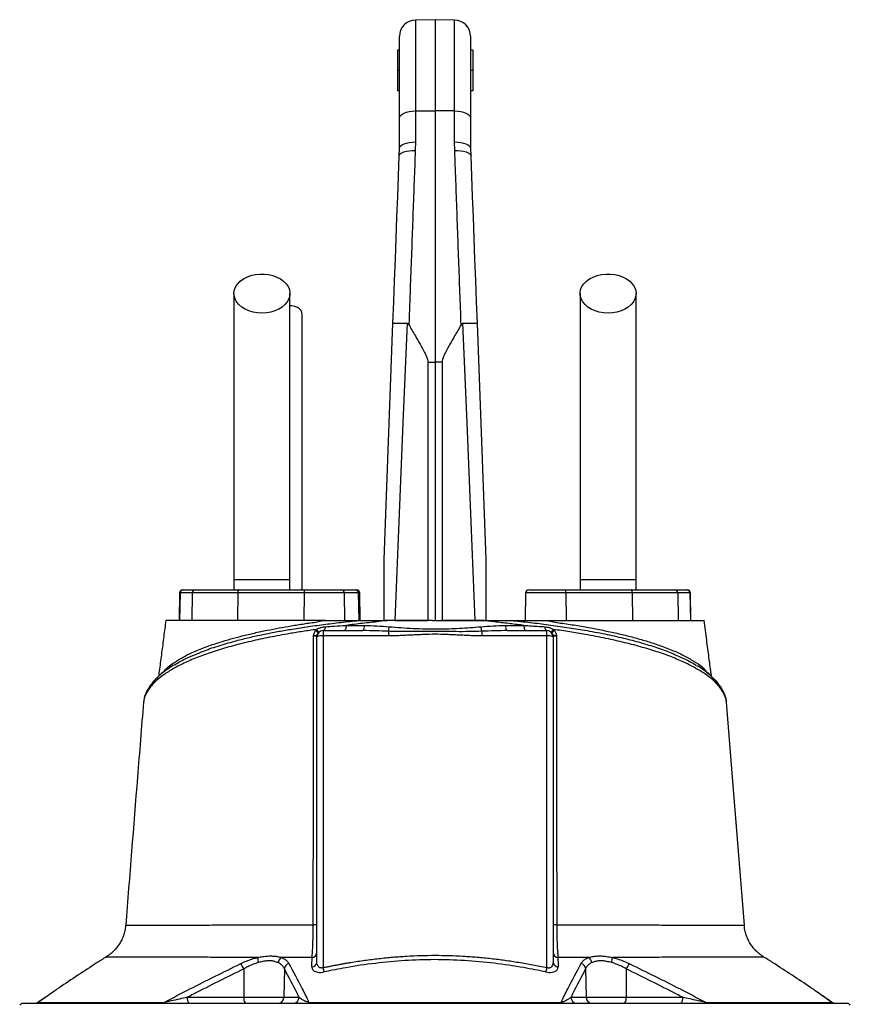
# Model space of a CAD drawing. Header units: millimetres. Extents: x 7 to 914, y 15 to 2075.
# Tile 9 of 9: x 191 to 599, y 1591 to 2075. Entities that reach past the tile are written whole.
import ezdxf

# ---------------------------------------------------------------- set-up
doc = ezdxf.new("R2010")
doc.units = ezdxf.units.MM

msp = doc.modelspace()

# ---------------------------------------------------------------- linework, layer by layer
at = {"color": 7, "linetype": 'Continuous', "lineweight": 25}
for p, q in [((395.4, 2074.98), (385.76, 2074.81)), ((405.04, 2074.81), (395.4, 2074.98)), ((395.4, 2074.98), (395.4, 2030.26)), ((377.9, 2026.66), (377.9, 2066.81)), ((412.9, 2066.81), (412.9, 2026.66)), ((376.9, 2059.98), (376.9, 2049.98)), ((377.9, 2059.98), (376.9, 2059.98)), ((413.9, 2059.98), (412.9, 2059.98)), ((413.9, 2059.98), (413.9, 2049.98)), ((377.9, 2049.98), (376.9, 2049.98)), ((376.9, 2049.98), (376.9, 2039.98)), ((413.9, 2049.98), (412.9, 2049.98)), ((413.9, 2049.98), (413.9, 2039.98)), ((377.9, 2039.98), (376.9, 2039.98)), ((413.9, 2039.98), (412.9, 2039.98)), ((377.9, 2011.85), (377.9, 2026.66)), ((385.76, 2030.19), (395.4, 2030.26)), ((385.76, 2030.19), (385.76, 2014.95)), ((395.4, 2030.26), (395.4, 1906.78)), ((405.04, 2030.19), (395.4, 2030.26)), ((405.04, 2014.95), (405.04, 2030.19)), ((412.9, 2026.66), (412.9, 2011.85)), ((377.83, 2008.11), (377.9, 2011.85)), ((385.76, 2014.95), (385.68, 2010.78)), ((405.11, 2010.78), (405.04, 2014.95)), ((412.9, 2011.85), (412.97, 2008.11)), ((391.91, 1906.78), (395.4, 1906.78)), ((391.91, 1906.78), (391.91, 1779.98)), ((398.89, 1906.78), (395.4, 1906.78)), ((395.4, 1906.78), (395.4, 1779.98)), ((398.89, 1906.78), (398.89, 1779.98)), ((296.65, 1799.98), (296.65, 1794.98)), ((324.15, 1799.98), (296.65, 1799.98)), ((324.15, 1794.98), (324.15, 1799.98)), ((466.65, 1799.98), (466.65, 1794.98)), ((494.15, 1799.98), (466.65, 1799.98)), ((494.15, 1794.98), (494.15, 1799.98)), ((271.42, 1794.98), (271.62, 1794.98)), ((271.62, 1794.98), (277.64, 1794.98)), ((277.64, 1794.98), (299.02, 1794.98)), ((299.02, 1794.98), (331.57, 1794.98)), ((331.57, 1794.98), (349.37, 1794.98)), ((349.37, 1794.98), (356.26, 1794.98)), ((356.26, 1794.98), (356.94, 1794.98)), ((441.42, 1794.98), (459.22, 1794.98)), ((459.22, 1794.98), (491.77, 1794.98)), ((491.77, 1794.98), (513.16, 1794.98)), ((513.16, 1794.98), (519.17, 1794.98)), ((519.17, 1794.98), (519.37, 1794.98)), ((269.92, 1793.5), (269.69, 1779.98)), ((270.15, 1793.5), (269.91, 1779.98)), ((276.16, 1793.5), (270.15, 1793.5)), ((276.16, 1793.5), (275.93, 1779.98)), ((298.51, 1793.5), (276.16, 1793.5)), ((298.51, 1793.5), (298.43, 1779.98)), ((331.06, 1793.5), (298.51, 1793.5)), ((331.06, 1793.5), (330.98, 1779.98)), ((351.11, 1779.98), (350.87, 1793.5)), ((357.68, 1793.5), (357.91, 1779.98)), ((358.68, 1779.98), (358.44, 1793.5)), ((439.92, 1793.5), (439.69, 1779.98)), ((459.73, 1793.5), (459.82, 1779.98)), ((492.29, 1793.5), (459.73, 1793.5)), ((492.29, 1793.5), (492.37, 1779.98)), ((514.63, 1793.5), (492.29, 1793.5)), ((514.63, 1793.5), (514.86, 1779.98)), ((520.65, 1793.5), (514.63, 1793.5)), ((520.65, 1793.5), (520.88, 1779.98)), ((521.11, 1779.98), (520.87, 1793.5)), ((375.7, 1779.98), (391.91, 1779.98)), ((394.12, 1779.98), (395.4, 1779.98)), ((394.12, 1779.98), (395.05, 1779.98)), ((395.05, 1779.98), (395.4, 1779.98)), ((415.09, 1779.98), (398.89, 1779.98)), ((418.91, 1779.98), (418.85, 1779.98)), ((336.74, 1775.03), (337.16, 1775.57)), ((340.4, 1774.98), (340.4, 1772.4)), ((340.4, 1774.98), (359.98, 1774.98)), ((351.74, 1777.55), (360.72, 1777.53)), ((372.48, 1774.65), (372.48, 1772.4)), ((418.32, 1774.65), (418.32, 1772.4)), ((430.81, 1774.98), (450.4, 1774.98)), ((450.4, 1772.4), (450.4, 1774.98)), ((453.64, 1775.57), (454.06, 1775.03)), ((337.4, 1612.36), (337.4, 1771.98)), ((340.4, 1772.4), (340.4, 1609.49)), ((372.48, 1772.4), (340.4, 1772.4)), ((450.4, 1772.4), (418.32, 1772.4)), ((450.4, 1609.49), (450.4, 1772.4)), ((453.4, 1771.98), (453.4, 1612.36)), ((533.02, 1750.74), (532.95, 1750.82)), ((252.29, 1739.88), (252.27, 1739.63)), ((538.58, 1739.58), (538.52, 1739.88)), ((547.23, 1630.3), (547.27, 1630.3)), ((556.96, 1614.69), (556.95, 1614.69)), ((301.43, 1608.87), (301.49, 1594.93)), ((321.39, 1609.02), (321.15, 1594.93)), ((469.4, 1609.02), (469.64, 1594.93)), ((489.36, 1608.87), (489.3, 1594.93)), ((207.28, 1597.19), (200.55, 1592.54)), ((192.4, 1591.98), (191.4, 1590.98)), ((192.4, 1591.98), (598.4, 1591.98)), ((273.73, 1594.93), (301.49, 1594.93)), ((301.49, 1594.93), (321.15, 1594.93)), ((321.15, 1594.93), (328.63, 1594.93)), ((462.16, 1594.93), (469.64, 1594.93)), ((469.64, 1594.93), (489.3, 1594.93)), ((489.3, 1594.93), (517.06, 1594.93)), ((599.4, 1590.98), (598.4, 1591.98))]:
    msp.add_line(p, q, dxfattribs=at)
at = {"color": 8, "linetype": 'Continuous', "lineweight": 25}
for p, q in [((385.76, 2074.81), (385.76, 2030.19)), ((405.04, 2030.19), (405.04, 2074.81)), ((270.15, 1793.5), (269.92, 1793.5)), ((350.87, 1793.5), (331.06, 1793.5)), ((357.68, 1793.5), (350.87, 1793.5)), ((358.44, 1793.5), (357.68, 1793.5)), ((459.73, 1793.5), (439.92, 1793.5)), ((520.87, 1793.5), (520.65, 1793.5)), ((260.73, 1753.52), (260.96, 1753.88)), ((529.89, 1753.55), (529.84, 1753.87)), ((529.84, 1753.87), (530.2, 1753.31)), ((207.48, 1597.3), (200.4, 1592.4)), ((590.4, 1592.4), (583.05, 1597.48))]:
    msp.add_line(p, q, dxfattribs=at)
at = {"color": 7, "linetype": 'Continuous', "lineweight": 25, "flags": 128}
for points in [[(377.9, 2026.66), (378.05, 2027.34), (378.49, 2027.99), (379.22, 2028.6), (380.19, 2029.13), (381.38, 2029.57), (382.74, 2029.9), (384.22, 2030.11), (385.76, 2030.19)], [(405.04, 2030.19), (406.58, 2030.11), (408.05, 2029.9), (409.41, 2029.57), (410.6, 2029.13), (411.58, 2028.6), (412.3, 2027.99), (412.75, 2027.34), (412.9, 2026.66)], [(377.9, 2011.85), (378.05, 2012.45), (378.49, 2013.02), (379.22, 2013.55), (380.19, 2014.02), (381.38, 2014.41), (382.74, 2014.69), (384.22, 2014.88), (385.76, 2014.95)], [(405.04, 2014.95), (406.58, 2014.88), (408.05, 2014.69), (409.41, 2014.41), (410.6, 2014.02), (411.58, 2013.55), (412.3, 2013.02), (412.75, 2012.45), (412.9, 2011.85)], [(374.74, 1925.9), (375.14, 1936.44), (375.53, 1946.94), (375.92, 1957.38), (376.31, 1967.74), (376.7, 1978), (377.08, 1988.17), (377.46, 1998.2), (377.83, 2008.11)], [(377.83, 2008.11), (378, 2008.67), (378.45, 2009.2), (379.18, 2009.68), (380.16, 2010.08), (381.34, 2010.41), (382.69, 2010.64), (384.15, 2010.76), (385.68, 2010.78)], [(405.11, 2010.78), (406.64, 2010.76), (408.1, 2010.64), (409.45, 2010.41), (410.64, 2010.08), (411.61, 2009.68), (412.34, 2009.2), (412.8, 2008.67), (412.97, 2008.11)], [(412.97, 2008.11), (413.34, 1998.2), (413.71, 1988.17), (414.1, 1978), (414.48, 1967.74), (414.87, 1957.38), (415.26, 1946.94), (415.65, 1936.44), (416.05, 1925.9)], [(310.4, 1930.92), (308.19, 1931.05), (306.04, 1931.41), (304.01, 1932.02), (302.14, 1932.84), (300.48, 1933.86), (299.08, 1935.06), (297.97, 1936.39), (297.19, 1937.83), (296.75, 1939.34), (296.66, 1940.88), (296.92, 1942.41), (297.54, 1943.89), (298.49, 1945.28), (299.75, 1946.54), (301.28, 1947.66), (303.05, 1948.58), (305.01, 1949.3), (307.11, 1949.78), (309.29, 1950.03), (311.5, 1950.03), (313.69, 1949.78), (315.79, 1949.3), (317.75, 1948.58), (319.51, 1947.66), (321.05, 1946.54), (322.3, 1945.28), (323.25, 1943.89), (323.87, 1942.41), (324.14, 1940.88), (324.05, 1939.34), (323.6, 1937.83), (322.82, 1936.39), (321.71, 1935.06), (320.31, 1933.86), (318.66, 1932.84), (316.79, 1932.02), (314.75, 1931.41), (312.6, 1931.05), (310.4, 1930.92)], [(480.4, 1930.92), (478.19, 1931.05), (476.04, 1931.41), (474.01, 1932.02), (472.14, 1932.84), (470.48, 1933.86), (469.08, 1935.06), (467.97, 1936.39), (467.19, 1937.83), (466.75, 1939.34), (466.66, 1940.88), (466.92, 1942.41), (467.54, 1943.89), (468.49, 1945.28), (469.75, 1946.54), (471.28, 1947.66), (473.05, 1948.58), (475.01, 1949.3), (477.11, 1949.78), (479.29, 1950.03), (481.5, 1950.03), (483.69, 1949.78), (485.79, 1949.3), (487.75, 1948.58), (489.51, 1947.66), (491.05, 1946.54), (492.3, 1945.28), (493.25, 1943.89), (493.87, 1942.41), (494.14, 1940.88), (494.05, 1939.34), (493.6, 1937.83), (492.82, 1936.39), (491.71, 1935.06), (490.31, 1933.86), (488.66, 1932.84), (486.79, 1932.02), (484.75, 1931.41), (482.6, 1931.05), (480.4, 1930.92)], [(330.15, 1930.49), (330.04, 1931.24), (329.6, 1932.2), (328.83, 1933.04), (327.78, 1933.73), (326.51, 1934.21), (325.12, 1934.46), (324.15, 1934.49)], [(370.4, 1809.98), (372.57, 1867.83), (374.74, 1925.9)], [(381.65, 1925.89), (379.66, 1877.09), (377.68, 1828.45), (375.7, 1779.98)], [(415.09, 1779.98), (413.12, 1828.45), (411.13, 1877.09), (409.14, 1925.89)], [(416.05, 1925.9), (418.23, 1867.83), (420.4, 1809.98)], [(299.02, 1794.98), (298.92, 1794.95), (298.83, 1794.87), (298.74, 1794.73), (298.66, 1794.55), (298.6, 1794.33), (298.55, 1794.07), (298.52, 1793.79), (298.51, 1793.5)], [(331.57, 1794.98), (331.47, 1794.95), (331.38, 1794.87), (331.29, 1794.73), (331.21, 1794.55), (331.15, 1794.33), (331.1, 1794.07), (331.07, 1793.79), (331.06, 1793.5)], [(459.73, 1793.5), (459.72, 1793.79), (459.69, 1794.07), (459.65, 1794.33), (459.58, 1794.55), (459.5, 1794.73), (459.42, 1794.87), (459.32, 1794.95), (459.22, 1794.98)], [(492.29, 1793.5), (492.28, 1793.79), (492.24, 1794.07), (492.2, 1794.33), (492.13, 1794.55), (492.06, 1794.73), (491.97, 1794.87), (491.87, 1794.95), (491.77, 1794.98)], [(341.56, 1776.88), (341.48, 1776.48), (341.37, 1776.11), (341.24, 1775.78), (341.1, 1775.5), (340.94, 1775.28), (340.76, 1775.11), (340.58, 1775.01), (340.4, 1774.98)], [(351.74, 1777.55), (351.7, 1777.03), (351.64, 1776.54), (351.54, 1776.09), (351.43, 1775.71), (351.29, 1775.4), (351.14, 1775.17), (350.98, 1775.03), (350.82, 1774.98)], [(439.05, 1777.55), (439.09, 1777.03), (439.16, 1776.54), (439.25, 1776.09), (439.36, 1775.71), (439.5, 1775.4), (439.65, 1775.17), (439.81, 1775.03), (439.98, 1774.98)], [(449.24, 1776.88), (449.32, 1776.48), (449.42, 1776.11), (449.55, 1775.78), (449.69, 1775.5), (449.86, 1775.28), (450.03, 1775.11), (450.21, 1775.01), (450.4, 1774.98)], [(547.34, 1630.3), (541.54, 1702.97), (538.59, 1739.89)]]:
    msp.add_lwpolyline(points, dxfattribs=at)
at = {"color": 7, "linetype": 'Continuous', "lineweight": 25}
for centre, radius, start, end in [((385.9, 2066.81), 8, 91, 180), ((404.9, 2066.81), 8, 0, 89), ((271.42, 1793.48), 1.5, 90, 179), ((271.63, 1793.49), 1.49, 90.4322, 179.4431), ((277.65, 1793.49), 1.49, 90.4319, 179.4436), ((349.37, 1793.48), 1.5, 1, 90), ((356.22, 1793.52), 1.46, 359.4886, 88.4768), ((356.94, 1793.48), 1.5, 1, 90), ((441.42, 1793.48), 1.5, 90, 179), ((513.14, 1793.49), 1.49, 0.5564, 89.5681), ((519.16, 1793.49), 1.49, 0.5569, 89.5678), ((519.37, 1793.48), 1.5, 1, 90), ((335.36, 1772.56), 2.83, 23.8854, 60.7883), ((335.77, 1773.59), 2.42, 9.2385, 55.0291), ((340.4, 1771.98), 3, 90, 180), ((357.7, 1777.02), 3.06, 318.1738, 9.6923), ((364.15, 1777.6), 8.84, 340.514, 355.2801), ((426.65, 1777.6), 8.84, 184.7199, 199.486), ((433.09, 1777.02), 3.06, 170.3077, 221.8262), ((450.4, 1771.98), 3, 0, 90), ((455.02, 1773.59), 2.42, 124.9709, 170.7615), ((455.44, 1772.56), 2.83, 119.2117, 156.1146), ((339.66, 1766.7), 5.75, 82.645, 113.1995), ((451.13, 1766.7), 5.75, 66.8005, 97.355), ((335.94, 1638.28), 7.71, 267.5281, 280.9129), ((454.86, 1638.29), 7.71, 259.0906, 272.4684), ((334.67, 1617.11), 2.73, 276.7314, 356.7455), ((456.12, 1617.11), 2.73, 183.255, 263.269), ((294.47, 1606.05), 7.51, 22.0587, 45.2496), ((317.57, 1614.31), 9.26, 178.9954, 194.7048), ((321.98, 1611.38), 3.67, 123.6464, 171.4504), ((324.53, 1608.48), 3.19, 106.8159, 170.2247), ((334.67, 1612.52), 2.73, 276.1559, 356.646), ((456.13, 1612.51), 2.73, 183.3541, 263.8466), ((466.27, 1608.48), 3.19, 9.78, 73.1846), ((468.81, 1611.38), 3.67, 8.5467, 56.3504), ((473.23, 1614.31), 9.25, 345.2957, 1.0096), ((496.32, 1606.05), 7.51, 134.7471, 157.9411), ((393.34, 1620.64), 54.1, 191.9003, 194.2265), ((397.5, 1620.63), 54.06, 345.7713, 348.0995), ((198.8, 1594.98), 3, 270.0051, 305.3439), ((198.9, 1594.87), 2.89, 270.0464, 301.2258), ((261.21, 1593.53), 1.55, 271.3892, 313.7769), ((277.15, 1594.25), 3.48, 168.8072, 220.703), ((304.91, 1594.25), 3.48, 168.807, 220.7029), ((318.2, 1594.93), 2.95, 270.9887, 359.9984), ((325.69, 1594.93), 2.95, 270.9888, 359.9985), ((332.87, 1592.62), 0.655, 282.0591, 342.4438), ((457.92, 1592.62), 0.655, 197.5557, 257.9396), ((465.11, 1594.93), 2.95, 180.0016, 269.0113), ((472.59, 1594.93), 2.95, 180.0016, 269.0113), ((485.88, 1594.25), 3.48, 319.2971, 11.193), ((513.64, 1594.25), 3.48, 319.2971, 11.193), ((529.58, 1593.53), 1.55, 226.2214, 268.6108), ((591.99, 1594.98), 3, 234.7378, 269.9951), ((591.9, 1594.87), 2.89, 238.7857, 269.9477)]:
    msp.add_arc(centre, radius, start, end, dxfattribs=at)
at = {"color": 8, "linetype": 'Continuous', "lineweight": 25}
for centre, radius, start, end in [((259.8, 1749), 2.67, 136.7934, 179.8119), ((530.99, 1748.99), 2.68, 0.2138, 40.7224), ((256.06, 1743.46), 2.75, 154.1231, 177.1939), ((534.78, 1743.47), 2.71, 2.5963, 25.8499)]:
    msp.add_arc(centre, radius, start, end, dxfattribs=at)
at = {"color": 7, "linetype": 'Continuous', "lineweight": 25}
for points, knots in [([(385.68, 2010.78), (385.5, 2005.79), (385.14, 1995.82), (384.58, 1980.46), (384.01, 1964.82), (383.43, 1948.9), (382.94, 1935.62), (382.65, 1927.68), (382.56, 1925.14)], [0, 0, 0, 0, 0.1814436, 0.3631845, 0.544926, 0.7291045, 0.913283, 1, 1, 1, 1]), ([(408.23, 1925.14), (408.04, 1930.45), (407.65, 1941.09), (407.07, 1956.93), (406.5, 1972.69), (405.93, 1988.29), (405.47, 2000.99), (405.2, 2008.4), (405.11, 2010.78)], [0, 0, 0, 0, 0.181444, 0.363184, 0.544926, 0.729104, 0.913283, 1, 1, 1, 1]), ([(296.65, 1940.49), (296.65, 1937.56), (296.65, 1931.74), (296.65, 1922.96), (296.65, 1914.08), (296.65, 1905.02), (296.65, 1895.67), (296.65, 1885.93), (296.65, 1876.19), (296.65, 1866.54), (296.65, 1857.06), (296.65, 1847.4), (296.65, 1836.67), (296.65, 1824.96), (296.65, 1812.38), (296.65, 1804.08), (296.65, 1799.98)], [0, 0, 0, 0, 0.079644, 0.158009, 0.235124, 0.311015, 0.385614, 0.459005, 0.531252, 0.593311, 0.654261, 0.714301, 0.773508, 0.85087, 0.926319, 1, 1, 1, 1]), ([(324.15, 1799.98), (324.15, 1802.51), (324.15, 1807.78), (324.15, 1815.99), (324.15, 1824.8), (324.15, 1833.47), (324.15, 1841.88), (324.15, 1849.92), (324.15, 1858.17), (324.15, 1866.92), (324.15, 1876.06), (324.15, 1885.49), (324.15, 1894.8), (324.15, 1903.98), (324.15, 1913.06), (324.15, 1922.13), (324.15, 1931.28), (324.15, 1937.38), (324.15, 1940.49)], [0, 0, 0, 0, 0.045521, 0.094717, 0.147611, 0.204275, 0.251456, 0.300858, 0.352419, 0.406213, 0.470225, 0.53729, 0.607172, 0.679907, 0.755587, 0.834151, 0.915609, 1, 1, 1, 1]), ([(466.65, 1940.49), (466.65, 1937.56), (466.65, 1931.74), (466.65, 1922.96), (466.65, 1914.08), (466.65, 1905.02), (466.65, 1895.67), (466.65, 1885.93), (466.65, 1876.19), (466.65, 1866.54), (466.65, 1857.06), (466.65, 1847.4), (466.65, 1836.67), (466.65, 1824.96), (466.65, 1812.38), (466.65, 1804.08), (466.65, 1799.98)], [0, 0, 0, 0, 0.079644, 0.158009, 0.235124, 0.311015, 0.385614, 0.459005, 0.531252, 0.593311, 0.654261, 0.714301, 0.773508, 0.85087, 0.926319, 1, 1, 1, 1]), ([(494.15, 1799.98), (494.15, 1802.51), (494.15, 1807.78), (494.15, 1815.99), (494.15, 1824.8), (494.15, 1833.47), (494.15, 1841.88), (494.15, 1849.92), (494.15, 1858.17), (494.15, 1866.92), (494.15, 1876.06), (494.15, 1885.49), (494.15, 1894.8), (494.15, 1903.98), (494.15, 1913.06), (494.15, 1922.13), (494.15, 1931.28), (494.15, 1937.38), (494.15, 1940.49)], [0, 0, 0, 0, 0.045521, 0.094717, 0.147611, 0.204275, 0.251456, 0.300858, 0.352419, 0.406213, 0.470225, 0.53729, 0.607172, 0.679907, 0.755587, 0.834151, 0.915609, 1, 1, 1, 1]), ([(330.15, 1794.98), (330.15, 1797.93), (330.15, 1803.76), (330.15, 1812.03), (330.15, 1819.38), (330.15, 1825.47), (330.15, 1830.58), (330.15, 1835.14), (330.15, 1841.61), (330.15, 1850.05), (330.15, 1860.11), (330.15, 1869.21), (330.15, 1877.39), (330.15, 1884.65), (330.15, 1891.33), (330.15, 1896.45), (330.15, 1900.47), (330.15, 1903.88), (330.15, 1907.96), (330.15, 1912.69), (330.15, 1918.07), (330.15, 1924.07), (330.15, 1928.27), (330.15, 1930.49)], [0, 0, 0, 0, 0.054745, 0.107977, 0.15356, 0.191504, 0.221841, 0.249643, 0.27782, 0.344981, 0.41307, 0.481322, 0.538686, 0.595912, 0.650734, 0.701463, 0.724861, 0.754493, 0.790614, 0.833218, 0.882313, 0.937906, 1, 1, 1, 1]), ([(374.74, 1925.9), (374.74, 1925.9), (374.74, 1925.91), (374.8, 1925.94), (375.31, 1925.99), (376.83, 1926), (379.01, 1925.97), (380.77, 1925.92), (381.65, 1925.89)], [0, 0, 0, 0, 0.005769, 0.058869, 0.294311, 0.5296, 0.764798, 1, 1, 1, 1]), ([(382.56, 1925.14), (382.48, 1925.26), (382.33, 1925.51), (382.05, 1925.77), (381.8, 1925.88), (381.69, 1925.89), (381.65, 1925.89)], [0, 0, 0, 0, 0.356469, 0.715917, 0.909379, 1, 1, 1, 1]), ([(382.56, 1925.14), (383.63, 1923.31), (386.26, 1918.81), (389.22, 1913.77), (391.13, 1909.91), (391.76, 1908.33), (391.86, 1907.25), (391.91, 1906.78)], [0, 0, 0, 0, 0.306763, 0.75618, 0.843924, 0.931355, 1, 1, 1, 1]), ([(408.23, 1925.14), (407.16, 1923.31), (404.53, 1918.81), (401.57, 1913.77), (399.67, 1909.91), (399.03, 1908.33), (398.93, 1907.25), (398.89, 1906.78)], [0, 0, 0, 0, 0.306763, 0.75618, 0.843924, 0.931355, 1, 1, 1, 1]), ([(409.14, 1925.89), (409.07, 1925.88), (408.89, 1925.85), (408.59, 1925.64), (408.38, 1925.38), (408.26, 1925.18), (408.23, 1925.14)], [0, 0, 0, 0, 0.189079, 0.434272, 0.878657, 1, 1, 1, 1]), ([(409.14, 1925.89), (410.02, 1925.92), (411.78, 1925.97), (413.96, 1926), (415.49, 1925.99), (416, 1925.94), (416.05, 1925.91), (416.05, 1925.9), (416.05, 1925.9)], [0, 0, 0, 0, 0.235202, 0.4704, 0.705689, 0.941131, 0.994231, 1, 1, 1, 1]), ([(370.4, 1779.98), (370.4, 1782.52), (370.4, 1785.06), (370.4, 1790.14), (370.4, 1792.67), (370.4, 1796.48), (370.4, 1797.74), (370.4, 1800.27), (370.4, 1801.54), (370.4, 1803.43), (370.4, 1804.06), (370.4, 1805.31), (370.4, 1805.94), (370.4, 1807.19), (370.4, 1807.81), (370.4, 1808.72), (370.4, 1809.03), (370.4, 1809.46), (370.4, 1809.6), (370.4, 1809.79), (370.4, 1809.85), (370.4, 1809.94), (370.4, 1809.98), (370.4, 1809.98)], [0, 0, 0, 0, 0.25, 0.25, 0.5, 0.5, 0.625, 0.625, 0.75, 0.75, 0.8125, 0.8125, 0.875, 0.875, 0.9375, 0.9375, 0.96875, 0.96875, 0.984375, 0.984375, 0.992188, 0.992188, 1, 1, 1, 1]), ([(420.4, 1809.98), (420.4, 1809.98), (420.4, 1809.94), (420.4, 1809.85), (420.4, 1809.79), (420.4, 1809.59), (420.4, 1809.45), (420.4, 1809.02), (420.4, 1808.71), (420.4, 1807.8), (420.4, 1807.18), (420.4, 1805.93), (420.4, 1805.3), (420.4, 1804.05), (420.4, 1803.42), (420.4, 1801.52), (420.4, 1800.26), (420.4, 1797.73), (420.4, 1796.47), (420.4, 1792.67), (420.4, 1790.13), (420.4, 1785.06), (420.4, 1782.52), (420.4, 1779.98)], [0, 0, 0, 0, 0.007812, 0.007812, 0.015625, 0.015625, 0.03125, 0.03125, 0.0625, 0.0625, 0.125, 0.125, 0.1875, 0.1875, 0.25, 0.25, 0.375, 0.375, 0.5, 0.5, 0.75, 0.75, 1, 1, 1, 1]), ([(263.17, 1779.98), (262.83, 1777.34), (262.16, 1772.06), (261.12, 1764.07), (260.28, 1757.54), (259.74, 1753.68), (259.57, 1752.47)], [0, 0, 0, 0, 0.2898977, 0.5798166, 0.8683701, 1, 1, 1, 1]), ([(261.44, 1754.45), (261.44, 1754.45), (262.12, 1754.45), (263.53, 1756.92), (266.58, 1758.82), (270.66, 1761.53), (276.08, 1764.21), (282.42, 1766.84), (288.87, 1769.06), (295.02, 1770.89), (300.64, 1772.39), (306.62, 1773.82), (312.68, 1775.11), (318.75, 1776.29), (324.79, 1777.33), (331.06, 1778.4), (336.7, 1779.06), (340.44, 1779.98), (341.81, 1779.98), (341.81, 1779.98)], [0, 0, 0, 0, 0, 0.065218, 0.130675, 0.220363, 0.310052, 0.402347, 0.494643, 0.556083, 0.617523, 0.679778, 0.742033, 0.797134, 0.852237, 0.907899, 0.963562, 1, 1, 1, 1, 1]), ([(341.81, 1779.98), (339.06, 1779.98), (332.77, 1779.98), (323.4, 1779.98), (313.77, 1779.98), (304.75, 1779.98), (296.41, 1779.98), (288.82, 1779.98), (282, 1779.98), (276.01, 1779.98), (271.25, 1779.98), (267.72, 1779.98), (265.31, 1779.98), (263.9, 1779.98), (263.18, 1779.98), (263.25, 1779.98), (263.27, 1779.98)], [0, 0, 0, 0, 0.065692, 0.150439, 0.235489, 0.32054, 0.405287, 0.490072, 0.57516, 0.660249, 0.745034, 0.813656, 0.868855, 0.924181, 0.979381, 1, 1, 1, 1]), ([(341.81, 1779.98), (343.63, 1779.98), (348.98, 1779.98), (354.42, 1779.98), (358.01, 1779.98)], [0, 0, 0, 0, 0.341467, 1, 1, 1, 1]), ([(371.94, 1779.98), (371.94, 1779.98), (370.6, 1779.98), (366.58, 1779.16), (359.78, 1778.59), (354.42, 1777.89), (351.74, 1777.55)], [0, 0, 0, 0, 0.000003, 0.193053, 0.595795, 1, 1, 1, 1]), ([(358.01, 1779.98), (359.19, 1779.98), (362.04, 1779.98), (366.69, 1779.98), (370.19, 1779.98), (371.94, 1779.98)], [0, 0, 0, 0, 0.260683, 0.629456, 1, 1, 1, 1]), ([(394.12, 1779.98), (390.42, 1779.98), (382.98, 1779.98), (375.63, 1779.98), (371.94, 1779.98)], [0, 0, 0, 0, 0.498415, 1, 1, 1, 1]), ([(375.7, 1779.98), (375.4, 1779.98), (374.23, 1779.98), (372.98, 1779.98), (372.33, 1779.98), (372.29, 1779.98)], [0, 0, 0, 0, 0.2453339, 0.951377, 1, 1, 1, 1]), ([(395.4, 1779.98), (399.32, 1779.98), (407.18, 1779.98), (414.95, 1779.98), (418.85, 1779.98)], [0, 0, 0, 0, 0.498229, 1, 1, 1, 1]), ([(418.68, 1779.98), (418.58, 1779.98), (417.94, 1779.98), (416.66, 1779.98), (415.48, 1779.98), (415.09, 1779.98)], [0, 0, 0, 0, 0.101924, 0.699674, 1, 1, 1, 1]), ([(418.91, 1779.98), (419.84, 1779.98), (422.66, 1779.98), (427.33, 1779.98), (430.96, 1779.98), (432.79, 1779.98)], [0, 0, 0, 0, 0.19728, 0.597404, 1, 1, 1, 1]), ([(439.05, 1777.55), (436.81, 1777.82), (432.32, 1778.38), (425.59, 1779.16), (421.09, 1779.71), (418.91, 1779.97)], [0, 0, 0, 0, 0.338971, 0.678798, 1, 1, 1, 1]), ([(432.79, 1779.98), (434.65, 1779.98), (440.1, 1779.98), (445.46, 1779.98), (448.99, 1779.98)], [0, 0, 0, 0, 0.341339, 1, 1, 1, 1]), ([(448.98, 1779.98), (448.98, 1779.98), (450.36, 1779.98), (454.49, 1778.98), (460.87, 1778.24), (468.27, 1776.95), (475.4, 1775.66), (482.33, 1774.23), (488.98, 1772.69), (495.34, 1771.02), (501.32, 1769.24), (507.39, 1767.19), (513.33, 1764.82), (518.96, 1762.18), (523.73, 1759.15), (527.15, 1757.19), (528.75, 1754.45), (529.36, 1754.45), (529.36, 1754.45)], [0, 0, 0, 0, 0, 0.036438, 0.102056, 0.167672, 0.23423, 0.300788, 0.369635, 0.438482, 0.508482, 0.578482, 0.668139, 0.757796, 0.850057, 0.942317, 1, 1, 1, 1, 1]), ([(448.99, 1779.98), (450.76, 1779.98), (456.07, 1779.98), (464.61, 1779.98), (474.37, 1779.98), (483.55, 1779.98), (492.09, 1779.98), (499.92, 1779.98), (507.04, 1779.98), (513.35, 1779.98), (518.87, 1779.98), (521.74, 1779.98), (523.17, 1779.98)], [0, 0, 0, 0, 0.051785, 0.15579, 0.259795, 0.364019, 0.468614, 0.57321, 0.677433, 0.784887, 0.892546, 1, 1, 1, 1]), ([(523.17, 1779.98), (523.76, 1779.98), (524.94, 1779.98), (526.23, 1779.98), (527.1, 1779.98), (527.6, 1779.98), (527.54, 1779.98), (527.52, 1779.98)], [0, 0, 0, 0, 0.220079, 0.44016, 0.664876, 0.889592, 1, 1, 1, 1]), ([(531.24, 1752.35), (531.14, 1753.05), (530.7, 1756.19), (529.91, 1762.19), (528.81, 1770.71), (528.04, 1776.76), (527.63, 1779.98)], [0, 0, 0, 0, 0.075404, 0.341306, 0.649486, 1, 1, 1, 1]), ([(337.16, 1775.57), (334.92, 1775.24), (330.46, 1774.58), (322.73, 1773.32), (314.1, 1771.73), (304.82, 1769.74), (296.04, 1767.55), (287.8, 1765.14), (280.19, 1762.5), (273.41, 1759.68), (267.5, 1756.72), (262.98, 1753.92), (259.54, 1751.36), (257.93, 1749.79), (257.13, 1749.01)], [0, 0, 0, 0, 0.057053, 0.114105, 0.204157, 0.294366, 0.384423, 0.478681, 0.574164, 0.669981, 0.765815, 0.861321, 0.93066, 1, 1, 1, 1]), ([(335.67, 1772.37), (335.67, 1772.38), (335.67, 1772.4), (335.69, 1772.51), (335.76, 1772.92), (336.03, 1773.83), (336.46, 1774.57), (336.74, 1775.03)], [0, 0, 0, 0, 0.005343, 0.026153, 0.109297, 0.443237, 1, 1, 1, 1]), ([(337.16, 1775.57), (337.4, 1775.71), (338.19, 1776.16), (339.69, 1776.66), (340.92, 1776.81), (341.56, 1776.88)], [0, 0, 0, 0, 0.180285, 0.580109, 1, 1, 1, 1]), ([(341.56, 1776.88), (342.96, 1776.98), (346.31, 1777.21), (349.75, 1777.42), (351.74, 1777.55)], [0, 0, 0, 0, 0.420027, 1, 1, 1, 1]), ([(372.48, 1774.65), (370.49, 1774.74), (366.32, 1774.92), (362.16, 1774.96), (359.98, 1774.98)], [0, 0, 0, 0, 0.477243, 1, 1, 1, 1]), ([(360.72, 1777.53), (362.75, 1777.49), (366.81, 1777.41), (370.9, 1777.05), (372.95, 1776.88)], [0, 0, 0, 0, 0.499083, 1, 1, 1, 1]), ([(418.32, 1774.65), (416.32, 1774.59), (409.82, 1774.39), (400.29, 1774.54), (389.88, 1774.52), (381.11, 1774.42), (375.36, 1774.58), (372.48, 1774.65)], [0, 0, 0, 0, 0.13077, 0.426655, 0.622596, 0.811325, 1, 1, 1, 1]), ([(372.95, 1776.88), (376.83, 1776.58), (382.72, 1776.13), (390.74, 1775.86), (398.34, 1775.8), (407.43, 1776.08), (414.36, 1776.61), (417.84, 1776.88)], [0, 0, 0, 0, 0.260566, 0.396677, 0.533192, 0.765633, 1, 1, 1, 1]), ([(417.84, 1776.88), (419.88, 1777.05), (423.98, 1777.41), (428.04, 1777.49), (430.07, 1777.53)], [0, 0, 0, 0, 0.499216, 1, 1, 1, 1]), ([(430.81, 1774.98), (428.82, 1774.96), (424.66, 1774.92), (420.49, 1774.75), (418.32, 1774.65)], [0, 0, 0, 0, 0.4772737, 1, 1, 1, 1]), ([(430.07, 1777.53), (432.01, 1777.54), (435.02, 1777.54), (437.99, 1777.54), (439.05, 1777.55)], [0, 0, 0, 0, 0.641626, 1, 1, 1, 1]), ([(439.05, 1777.55), (441.56, 1777.39), (444.99, 1777.17), (448.33, 1776.94), (449.24, 1776.88)], [0, 0, 0, 0, 0.729122, 1, 1, 1, 1]), ([(449.24, 1776.88), (449.92, 1776.8), (451.22, 1776.64), (452.71, 1776.11), (453.44, 1775.68), (453.64, 1775.57)], [0, 0, 0, 0, 0.456524, 0.858027, 1, 1, 1, 1]), ([(533.67, 1749), (533.33, 1749.34), (531.96, 1750.73), (529.02, 1753.1), (524.38, 1756.1), (518.88, 1758.98), (512.55, 1761.74), (505.39, 1764.35), (497.45, 1766.8), (488.78, 1769.08), (479.39, 1771.19), (470.25, 1772.94), (461.61, 1774.39), (456.29, 1775.17), (453.64, 1775.57)], [0, 0, 0, 0, 0.030225, 0.122394, 0.214849, 0.307291, 0.399443, 0.491868, 0.584612, 0.677344, 0.76975, 0.864043, 0.932022, 1, 1, 1, 1]), ([(454.06, 1775.03), (454.3, 1774.63), (454.66, 1774.03), (454.95, 1773.2), (455.06, 1772.76), (455.1, 1772.54), (455.11, 1772.47), (455.12, 1772.43), (455.12, 1772.4), (455.12, 1772.38), (455.13, 1772.37)], [0, 0, 0, 0, 0.480427, 0.734765, 0.911206, 0.946444, 0.968973, 0.981806, 0.994662, 1, 1, 1, 1]), ([(335.61, 1630.58), (335.61, 1638.73), (335.63, 1655.01), (335.65, 1679.41), (335.66, 1703.78), (335.68, 1734.8), (335.67, 1757.63), (335.67, 1772.37)], [0, 0, 0, 0, 0.171631, 0.343314, 0.514957, 0.686651, 1, 1, 1, 1]), ([(337.94, 1773.71), (337.8, 1773.49), (337.55, 1773.09), (337.13, 1772.72), (336.68, 1772.54), (336.3, 1772.45), (336.11, 1772.42), (335.94, 1772.4), (335.8, 1772.39), (335.71, 1772.38), (335.67, 1772.38), (335.67, 1772.37)], [0, 0, 0, 0, 0.27485, 0.497443, 0.744567, 0.81961, 0.878761, 0.919976, 0.971955, 0.996324, 1, 1, 1, 1]), ([(337.4, 1771.98), (337.36, 1772.03), (337.3, 1772.13), (336.77, 1772.26), (336.17, 1772.34), (335.77, 1772.37), (335.67, 1772.37)], [0, 0, 0, 0, 0.303731, 0.605657, 0.903128, 1, 1, 1, 1]), ([(418.32, 1772.4), (417.97, 1772.4), (417.26, 1772.4), (416.16, 1772.41), (415.02, 1772.44), (413.82, 1772.47), (412.55, 1772.52), (411.18, 1772.57), (409.27, 1772.66), (406.86, 1772.78), (404, 1772.93), (400.18, 1773.1), (395.41, 1773.21), (390.63, 1773.1), (386.81, 1772.93), (383.94, 1772.78), (381.53, 1772.66), (379.62, 1772.57), (377.98, 1772.51), (376.2, 1772.45), (374.29, 1772.4), (373.07, 1772.4), (372.48, 1772.4)], [0, 0, 0, 0, 0.022684, 0.046516, 0.071499, 0.097634, 0.124921, 0.154514, 0.187387, 0.249861, 0.312336, 0.374801, 0.499716, 0.624752, 0.687296, 0.74984, 0.812385, 0.845303, 0.874927, 0.919825, 0.961514, 1, 1, 1, 1]), ([(455.13, 1772.37), (455.12, 1772.38), (455.09, 1772.38), (454.99, 1772.39), (454.86, 1772.4), (454.68, 1772.42), (454.5, 1772.45), (454.11, 1772.54), (453.66, 1772.72), (453.24, 1773.09), (452.99, 1773.49), (452.85, 1773.71)], [0, 0, 0, 0, 0.003676, 0.028045, 0.080024, 0.121239, 0.18039, 0.255433, 0.502557, 0.72515, 1, 1, 1, 1]), ([(455.13, 1772.37), (455.03, 1772.37), (454.62, 1772.34), (454.02, 1772.26), (453.5, 1772.13), (453.43, 1772.03), (453.4, 1771.98)], [0, 0, 0, 0, 0.096872, 0.394343, 0.696269, 1, 1, 1, 1]), ([(455.13, 1772.37), (455.12, 1757.63), (455.12, 1734.81), (455.13, 1703.78), (455.14, 1679.42), (455.16, 1655.02), (455.18, 1638.73), (455.19, 1630.58)], [0, 0, 0, 0, 0.313351, 0.484994, 0.656686, 0.828317, 1, 1, 1, 1]), ([(267.5, 1758.18), (267.96, 1758.48), (269.96, 1759.78), (273.83, 1761.73), (277.66, 1763.29), (279.27, 1763.94)], [0, 0, 0, 0, 0.148434, 0.64126, 1, 1, 1, 1]), ([(512.63, 1763.5), (514.69, 1762.62), (518.02, 1761.19), (521.59, 1759.29), (523.2, 1758.29), (523.87, 1757.88)], [0, 0, 0, 0, 0.489167, 0.787524, 1, 1, 1, 1]), ([(267.21, 1758.07), (266.9, 1757.89), (265.55, 1757.1), (263.45, 1755.66), (260.91, 1753.73), (259.06, 1752.12), (258.15, 1751.11), (257.88, 1750.81)], [0, 0, 0, 0, 0.079899, 0.347463, 0.614769, 0.887028, 1, 1, 1, 1]), ([(532.93, 1750.67), (532.66, 1750.96), (531.77, 1751.95), (529.95, 1753.59), (527.45, 1755.55), (525.49, 1756.94), (524.31, 1757.64), (524.15, 1757.73)], [0, 0, 0, 0, 0.121035, 0.400052, 0.678675, 0.955884, 1, 1, 1, 1]), ([(257.86, 1750.82), (257.38, 1750.3), (256.29, 1749.1), (254.94, 1747.16), (254.02, 1745.61), (253.66, 1744.81), (253.59, 1744.66)], [0, 0, 0, 0, 0.25978, 0.592809, 0.922763, 1, 1, 1, 1]), ([(260.96, 1753.88), (261.11, 1754.16), (261.26, 1754.45), (261.44, 1754.45), (261.44, 1754.45)], [0, 0, 0, 0, 0.999972, 1, 1, 1, 1]), ([(537.22, 1744.65), (536.9, 1745.28), (536.25, 1746.56), (534.87, 1748.58), (533.75, 1750.02), (533.02, 1750.74), (532.94, 1750.81)], [0, 0, 0, 0, 0.309526, 0.632567, 0.962383, 1, 1, 1, 1]), ([(257.13, 1749.01), (256.48, 1748.29), (254.86, 1746.47), (253.89, 1744.68), (253.31, 1743.6)], [0, 0, 0, 0, 0.398249, 1, 1, 1, 1]), ([(537.49, 1743.6), (536.9, 1744.68), (535.94, 1746.47), (534.32, 1748.28), (533.67, 1749)], [0, 0, 0, 0, 0.6026341, 1, 1, 1, 1]), ([(253.61, 1744.64), (253.44, 1744.31), (252.97, 1743.37), (252.57, 1742.15), (252.44, 1741.26), (252.41, 1741.01)], [0, 0, 0, 0, 0.288383, 0.805956, 1, 1, 1, 1]), ([(538.62, 1739.56), (538.62, 1739.7), (538.6, 1740.51), (538.26, 1741.98), (537.79, 1743.54), (537.34, 1744.41), (537.22, 1744.65)], [0, 0, 0, 0, 0.079642, 0.465134, 0.854745, 1, 1, 1, 1]), ([(252.2, 1739.89), (251.22, 1727.58), (248.3, 1691.05), (245.39, 1654.52), (243.46, 1630.3)], [0, 0, 0, 0, 0.33689, 1, 1, 1, 1]), ([(252.34, 1740.57), (252.27, 1740.28), (252.19, 1739.96), (252.2, 1739.64), (252.2, 1739.62)], [0, 0, 0, 0, 0.9291618, 1, 1, 1, 1]), ([(243.41, 1630.31), (243.37, 1629.8), (243.28, 1628.5), (242.8, 1626.45), (242.03, 1624.23), (241.04, 1622.17), (239.85, 1620.29), (238.51, 1618.61), (237.05, 1617.12), (235.5, 1615.85), (234.4, 1615.07), (233.81, 1614.75), (233.78, 1614.73)], [0, 0, 0, 0, 0.07912, 0.206192, 0.329591, 0.449485, 0.565935, 0.678886, 0.788197, 0.89363, 0.994828, 1, 1, 1, 1]), ([(334.99, 1614.4), (335.05, 1615.02), (335.16, 1616.29), (335.31, 1618.77), (335.44, 1621.66), (335.53, 1624.67), (335.59, 1627.69), (335.6, 1629.61), (335.61, 1630.58)], [0, 0, 0, 0, 0.173964, 0.352839, 0.52823, 0.709337, 0.852974, 1, 1, 1, 1]), ([(455.19, 1630.58), (455.2, 1629.53), (455.21, 1627.42), (455.27, 1624.39), (455.36, 1621.55), (455.47, 1618.95), (455.61, 1616.66), (455.73, 1615.21), (455.79, 1614.52), (455.8, 1614.4)], [0, 0, 0, 0, 0.159322, 0.318666, 0.476802, 0.634972, 0.798379, 0.961817, 1, 1, 1, 1]), ([(556.97, 1614.73), (556.95, 1614.74), (556.3, 1615.08), (555.11, 1615.95), (553.42, 1617.36), (551.86, 1619.03), (550.48, 1620.88), (549.31, 1622.92), (548.37, 1625.09), (547.72, 1627.36), (547.36, 1629.12), (547.33, 1630.1), (547.32, 1630.3)], [0, 0, 0, 0, 0.00424, 0.115089, 0.2316, 0.351276, 0.472985, 0.596011, 0.719907, 0.844379, 0.969222, 1, 1, 1, 1]), ([(308.31, 1614.47), (309.15, 1614.64), (310.86, 1614.97), (313.32, 1615.23), (315.68, 1615.24), (317.95, 1614.99), (319.26, 1614.63), (319.95, 1614.44)], [0, 0, 0, 0, 0.1922132, 0.3881915, 0.5829094, 0.7822088, 1, 1, 1, 1]), ([(340.4, 1609.49), (340.97, 1609.61), (342.12, 1609.85), (343.84, 1610.2), (345.56, 1610.54), (347.27, 1610.86), (348.97, 1611.18), (350.66, 1611.48), (352.35, 1611.78), (355.77, 1612.35), (360.9, 1613.13), (367.78, 1613.99), (374.65, 1614.67), (381.56, 1615.17), (388.47, 1615.47), (395.38, 1615.57), (402.27, 1615.47), (409.16, 1615.17), (416.09, 1614.68), (421.83, 1614.11), (426.38, 1613.57), (429.74, 1613.13), (433.12, 1612.64), (436.53, 1612.1), (439.96, 1611.52), (443.42, 1610.89), (446.9, 1610.21), (449.23, 1609.73), (450.4, 1609.49)], [0, 0, 0, 0, 0.015939, 0.031794, 0.047567, 0.063258, 0.078867, 0.094395, 0.109843, 0.12521, 0.188192, 0.250162, 0.312872, 0.374969, 0.437621, 0.500012, 0.561814, 0.624018, 0.686676, 0.749836, 0.780101, 0.810643, 0.841468, 0.872581, 0.903986, 0.935688, 0.967691, 1, 1, 1, 1]), ([(470.84, 1614.44), (471.45, 1614.61), (472.66, 1614.95), (474.79, 1615.22), (477.13, 1615.25), (479.7, 1615.01), (481.53, 1614.66), (482.48, 1614.47)], [0, 0, 0, 0, 0.192331, 0.388421, 0.583167, 0.782496, 1, 1, 1, 1]), ([(228.01, 1610.96), (221.89, 1606.99), (215.02, 1602.53), (208.22, 1597.81), (207.48, 1597.3)], [0, 0, 0, 0, 0.890435, 1, 1, 1, 1]), ([(233.71, 1614.68), (233.67, 1614.65), (233.59, 1614.6), (232.86, 1614.11), (231.65, 1613.32), (230.03, 1612.26), (228.69, 1611.4), (228.01, 1610.96)], [0, 0, 0, 0, 0.17805, 0.380751, 0.590982, 0.792748, 1, 1, 1, 1]), ([(262.29, 1592.41), (266.52, 1594.62), (278.94, 1601.11), (291.49, 1607.31), (299.76, 1611.38)], [0, 0, 0, 0, 0.341528, 1, 1, 1, 1]), ([(299.76, 1611.38), (300.33, 1611.65), (301.74, 1612.31), (304.11, 1613.25), (306.41, 1614), (307.82, 1614.35), (308.31, 1614.47)], [0, 0, 0, 0, 0.212022, 0.519107, 0.832727, 1, 1, 1, 1]), ([(308.61, 1611.96), (308.2, 1611.84), (307.02, 1611.49), (305.09, 1610.73), (303.1, 1609.8), (301.91, 1609.14), (301.43, 1608.87)], [0, 0, 0, 0, 0.165193, 0.471819, 0.785552, 1, 1, 1, 1]), ([(318.35, 1611.93), (317.8, 1612.14), (316.77, 1612.55), (314.89, 1612.85), (312.92, 1612.84), (310.79, 1612.53), (309.35, 1612.15), (308.61, 1611.96)], [0, 0, 0, 0, 0.220337, 0.411843, 0.610316, 0.80221, 1, 1, 1, 1]), ([(321.39, 1609.02), (321.15, 1609.44), (320.67, 1610.31), (319.61, 1611.28), (318.71, 1611.74), (318.35, 1611.93)], [0, 0, 0, 0, 0.3687317, 0.7468793, 1, 1, 1, 1]), ([(319.95, 1614.44), (320.38, 1614.25), (321.43, 1613.8), (322.72, 1612.84), (323.31, 1611.97), (323.61, 1611.53)], [0, 0, 0, 0, 0.255835, 0.622958, 1, 1, 1, 1]), ([(334.99, 1614.4), (332.44, 1614.4), (327.33, 1614.41), (322.41, 1614.43), (319.95, 1614.44)], [0, 0, 0, 0, 0.499329, 1, 1, 1, 1]), ([(323.61, 1611.53), (325.8, 1607.45), (329.12, 1601.25), (332.38, 1594.67), (333.49, 1592.42)], [0, 0, 0, 0, 0.658362, 1, 1, 1, 1]), ([(334.96, 1609.8), (334.97, 1610.79), (334.98, 1612.33), (334.99, 1613.85), (334.99, 1614.4)], [0, 0, 0, 0, 0.646217, 1, 1, 1, 1]), ([(340.4, 1609.49), (340.21, 1609.42), (339.95, 1609.33), (339.47, 1609.28), (339.13, 1609.32), (338.66, 1609.49), (338.17, 1609.83), (337.64, 1610.63), (337.42, 1611.52), (337.4, 1612.17), (337.4, 1612.36)], [0, 0, 0, 0, 0.094141, 0.132147, 0.237002, 0.263897, 0.40797, 0.588185, 0.880006, 1, 1, 1, 1]), ([(449.9, 1607.35), (446.26, 1608.09), (437.83, 1609.79), (424.47, 1611.75), (409.85, 1613.1), (395.21, 1613.56), (380.6, 1613.08), (366.08, 1611.72), (352.83, 1609.77), (344.48, 1608.08), (340.89, 1607.35)], [0, 0, 0, 0, 0.1014275, 0.2349288, 0.3685274, 0.5019906, 0.6345826, 0.7673073, 0.8999367, 1, 1, 1, 1]), ([(453.4, 1612.36), (453.36, 1611.82), (453.29, 1610.93), (452.73, 1609.93), (452.1, 1609.44), (451.53, 1609.29), (451.04, 1609.29), (450.68, 1609.37), (450.45, 1609.47), (450.4, 1609.49)], [0, 0, 0, 0, 0.3451875, 0.5680294, 0.7310548, 0.8244739, 0.8791488, 0.9737913, 1, 1, 1, 1]), ([(470.84, 1614.44), (468.39, 1614.43), (463.47, 1614.41), (458.36, 1614.4), (455.8, 1614.4)], [0, 0, 0, 0, 0.499332, 1, 1, 1, 1]), ([(455.8, 1614.4), (455.81, 1613.41), (455.82, 1611.88), (455.83, 1610.34), (455.83, 1609.8)], [0, 0, 0, 0, 0.646193, 1, 1, 1, 1]), ([(457.3, 1592.42), (458.41, 1594.67), (461.67, 1601.25), (465, 1607.45), (467.19, 1611.53)], [0, 0, 0, 0, 0.341797, 1, 1, 1, 1]), ([(467.19, 1611.53), (467.34, 1611.77), (467.73, 1612.4), (468.67, 1613.31), (469.8, 1614.01), (470.6, 1614.34), (470.84, 1614.44)], [0, 0, 0, 0, 0.205624, 0.52961, 0.860485, 1, 1, 1, 1]), ([(472.44, 1611.93), (472.24, 1611.83), (471.57, 1611.5), (470.63, 1610.8), (469.85, 1609.9), (469.53, 1609.26), (469.4, 1609.02)], [0, 0, 0, 0, 0.13781, 0.461179, 0.792097, 1, 1, 1, 1]), ([(482.18, 1611.96), (481.36, 1612.17), (479.84, 1612.57), (477.64, 1612.86), (475.69, 1612.83), (473.9, 1612.51), (472.93, 1612.12), (472.44, 1611.93)], [0, 0, 0, 0, 0.220062, 0.411599, 0.610108, 0.802106, 1, 1, 1, 1]), ([(489.36, 1608.87), (488.57, 1609.31), (486.95, 1610.19), (484.51, 1611.23), (482.9, 1611.74), (482.18, 1611.96)], [0, 0, 0, 0, 0.351664, 0.712299, 1, 1, 1, 1]), ([(482.48, 1614.47), (483.33, 1614.25), (485.22, 1613.76), (488.12, 1612.72), (490.06, 1611.83), (491.04, 1611.38)], [0, 0, 0, 0, 0.290781, 0.640635, 1, 1, 1, 1]), ([(491.04, 1611.38), (499.3, 1607.3), (511.86, 1601.11), (524.27, 1594.62), (528.51, 1592.41)], [0, 0, 0, 0, 0.65856, 1, 1, 1, 1]), ([(562.78, 1610.96), (562.42, 1611.19), (561.46, 1611.81), (560.09, 1612.7), (558.8, 1613.54), (557.83, 1614.18), (557.26, 1614.56), (557.01, 1614.73), (557.08, 1614.68), (557.08, 1614.68)], [0, 0, 0, 0, 0.108349, 0.287179, 0.469851, 0.639471, 0.813333, 0.994853, 1, 1, 1, 1]), ([(583.05, 1597.48), (582.39, 1597.94), (575.68, 1602.59), (568.9, 1606.99), (562.78, 1610.96)], [0, 0, 0, 0, 0.097882, 1, 1, 1, 1]), ([(301.43, 1608.87), (293.19, 1604.79), (283.93, 1600.21), (274.75, 1595.45), (273.73, 1594.93)], [0, 0, 0, 0, 0.889119, 1, 1, 1, 1]), ([(328.63, 1594.93), (328.36, 1595.49), (325.96, 1600.33), (323.53, 1604.94), (321.39, 1609.02)], [0, 0, 0, 0, 0.116776, 1, 1, 1, 1]), ([(334.96, 1609.8), (334.97, 1609.63), (335.01, 1609.03), (335.48, 1608.21), (336.55, 1607.53), (337.81, 1607.18), (339.3, 1607.08), (340.36, 1607.26), (340.89, 1607.35)], [0, 0, 0, 0, 0.101043, 0.357624, 0.532013, 0.687797, 0.843901, 1, 1, 1, 1]), ([(449.9, 1607.35), (450.38, 1607.27), (451.46, 1607.08), (453.05, 1607.17), (454.45, 1607.61), (455.6, 1608.46), (455.75, 1609.3), (455.83, 1609.8)], [0, 0, 0, 0, 0.142737, 0.31783, 0.492342, 0.703154, 1, 1, 1, 1]), ([(469.4, 1609.02), (467.26, 1604.94), (464.83, 1600.33), (462.44, 1595.49), (462.16, 1594.93)], [0, 0, 0, 0, 0.883029, 1, 1, 1, 1]), ([(517.06, 1594.93), (516.04, 1595.45), (506.86, 1600.2), (497.6, 1604.79), (489.36, 1608.87)], [0, 0, 0, 0, 0.110733, 1, 1, 1, 1]), ([(590.26, 1592.54), (590.24, 1592.55), (587.91, 1594.2), (585.57, 1595.79), (583.24, 1597.37)], [0, 0, 0, 0, 0.008157, 1, 1, 1, 1]), ([(200.4, 1592.4), (201.48, 1592.4), (203.67, 1592.4), (208.06, 1592.4), (213.1, 1592.4), (218.74, 1592.4), (225.18, 1592.4), (231.6, 1592.4), (237.69, 1592.4), (244.25, 1592.4), (252.31, 1592.41), (258.96, 1592.41), (262.29, 1592.41)], [0, 0, 0, 0, 0.114417, 0.229437, 0.331952, 0.434467, 0.538753, 0.643037, 0.713127, 0.783355, 0.891424, 1, 1, 1, 1]), ([(273.73, 1594.93), (272.44, 1594.63), (269.83, 1594.03), (266.37, 1593.26), (263.88, 1592.73), (262.7, 1592.49), (262.34, 1592.42), (262.29, 1592.41)], [0, 0, 0, 0, 0.345252, 0.693939, 0.898525, 0.984204, 1, 1, 1, 1]), ([(333.49, 1592.42), (333.38, 1592.45), (332.84, 1592.57), (331.95, 1592.89), (330.82, 1593.41), (329.74, 1594.06), (329.03, 1594.58), (328.7, 1594.87), (328.63, 1594.93)], [0, 0, 0, 0, 0.037986, 0.175959, 0.387917, 0.661533, 0.93723, 1, 1, 1, 1]), ([(333.49, 1592.42), (336.98, 1592.42), (344.56, 1592.42), (356.5, 1592.42), (369.3, 1592.43), (382.28, 1592.43), (394.91, 1592.43), (407.04, 1592.43), (418.7, 1592.43), (430.33, 1592.42), (441.38, 1592.42), (450.36, 1592.42), (455.45, 1592.42), (457.3, 1592.42)], [0, 0, 0, 0, 0.086859, 0.189259, 0.291659, 0.395824, 0.49999, 0.592491, 0.684992, 0.778787, 0.872581, 0.953848, 1, 1, 1, 1]), ([(462.16, 1594.93), (461.8, 1594.63), (461.08, 1594.05), (459.74, 1593.28), (458.49, 1592.74), (457.67, 1592.5), (457.35, 1592.43), (457.3, 1592.42)], [0, 0, 0, 0, 0.3408196, 0.6849867, 0.8982357, 0.9843426, 1, 1, 1, 1]), ([(528.51, 1592.41), (528.37, 1592.44), (527.74, 1592.56), (526.23, 1592.87), (523.71, 1593.42), (520.53, 1594.13), (518.22, 1594.66), (517.06, 1594.93)], [0, 0, 0, 0, 0.0384285, 0.1745235, 0.3842852, 0.6907743, 1, 1, 1, 1]), ([(528.51, 1592.41), (531.17, 1592.41), (536.99, 1592.41), (545.32, 1592.41), (553.57, 1592.4), (561.18, 1592.4), (567.86, 1592.4), (573.63, 1592.4), (578.59, 1592.4), (582.93, 1592.4), (586.43, 1592.4), (588.85, 1592.4), (589.98, 1592.4), (590.4, 1592.4)], [0, 0, 0, 0, 0.086593, 0.189074, 0.291556, 0.395806, 0.500057, 0.592877, 0.685698, 0.779824, 0.873951, 0.954173, 1, 1, 1, 1])]:
    msp.add_open_spline(points, degree=3, knots=knots, dxfattribs=at)
at = {"color": 8, "linetype": 'Continuous', "lineweight": 25}
for points, knots in [([(279.27, 1763.94), (279.91, 1764.22), (282.76, 1765.44), (288.65, 1767.41), (296.12, 1769.62), (303.35, 1771.45), (309.84, 1772.9), (316.35, 1774.21), (321.16, 1775.07), (326.48, 1775.96), (332.33, 1776.87), (340.62, 1778), (349.17, 1779.06), (355.06, 1779.67), (358.01, 1779.98)], [0, 0, 0, 0, 0.036604, 0.161586, 0.283143, 0.371116, 0.459431, 0.536569, 0.613938, 0.632035, 0.723338, 0.81501, 0.907312, 1, 1, 1, 1]), ([(432.79, 1779.98), (435.91, 1779.65), (442.15, 1779), (451.28, 1777.86), (460.21, 1776.61), (469.5, 1775.13), (478.82, 1773.38), (488.01, 1771.34), (496.55, 1769.12), (504.34, 1766.68), (509.77, 1764.8), (512.22, 1763.69), (512.63, 1763.5)], [0, 0, 0, 0, 0.096195, 0.19239, 0.290423, 0.388452, 0.507804, 0.623228, 0.738652, 0.8574, 0.97615, 1, 1, 1, 1]), ([(253.31, 1743.6), (252.9, 1742.69), (252.34, 1741.45), (252.3, 1740.21), (252.29, 1739.88)], [0, 0, 0, 0, 0.733942, 1, 1, 1, 1]), ([(538.52, 1739.88), (538.42, 1740.64), (538.27, 1741.88), (537.71, 1743.11), (537.49, 1743.6)], [0, 0, 0, 0, 0.608318, 1, 1, 1, 1]), ([(243.5, 1630.3), (243.6, 1630.3), (243.79, 1630.3), (245.67, 1630.3), (248.64, 1630.31), (252.68, 1630.32), (257.6, 1630.33), (263.46, 1630.35), (270.3, 1630.37), (278.1, 1630.4), (286.84, 1630.43), (296.38, 1630.46), (306.12, 1630.49), (315.89, 1630.53), (325.51, 1630.56), (332.24, 1630.57), (335.61, 1630.58)], [0, 0, 0, 0, 0.072888, 0.151565, 0.229911, 0.301821, 0.373978, 0.446134, 0.518045, 0.591662, 0.665544, 0.739423, 0.813034, 0.875329, 0.937707, 1, 1, 1, 1]), ([(455.19, 1630.58), (459.02, 1630.57), (466.7, 1630.55), (477.58, 1630.52), (487.95, 1630.48), (497.67, 1630.45), (506.7, 1630.42), (514.97, 1630.39), (522.45, 1630.36), (529.05, 1630.34), (534.75, 1630.32), (539.45, 1630.31), (543.12, 1630.3), (545.66, 1630.3), (547.11, 1630.3), (547.19, 1630.3), (547.23, 1630.3)], [0, 0, 0, 0, 0.071366, 0.142859, 0.214229, 0.286114, 0.358246, 0.430382, 0.502272, 0.575771, 0.64953, 0.723288, 0.796786, 0.870519, 0.944527, 1, 1, 1, 1]), ([(308.31, 1614.47), (305.86, 1614.48), (299.6, 1614.5), (290.14, 1614.53), (280.02, 1614.56), (270.68, 1614.59), (262.33, 1614.62), (255.08, 1614.64), (248.85, 1614.66), (243.59, 1614.68), (239.28, 1614.68), (236.09, 1614.69), (234.38, 1614.69), (233.72, 1614.69), (233.79, 1614.69), (233.8, 1614.69)], [0, 0, 0, 0, 0.054432, 0.138947, 0.223463, 0.310482, 0.3975, 0.480105, 0.56271, 0.647609, 0.732508, 0.822419, 0.912328, 0.974325, 1, 1, 1, 1]), ([(556.95, 1614.69), (556.92, 1614.69), (556.85, 1614.69), (555.33, 1614.69), (552.62, 1614.69), (548.75, 1614.68), (543.82, 1614.67), (537.74, 1614.65), (530.68, 1614.63), (522.77, 1614.6), (514.06, 1614.57), (504.41, 1614.54), (493.91, 1614.51), (486.3, 1614.48), (482.48, 1614.47)], [0, 0, 0, 0, 0.062354, 0.149718, 0.237082, 0.321463, 0.405845, 0.492663, 0.579481, 0.662064, 0.744647, 0.829529, 0.914411, 1, 1, 1, 1]), ([(200.4, 1592.4), (200.41, 1592.43), (200.43, 1592.46), (200.52, 1592.51), (200.54, 1592.52)], [0, 0, 0, 0, 0.71881, 1, 1, 1, 1]), ([(590.25, 1592.52), (590.28, 1592.51), (590.36, 1592.46), (590.38, 1592.42), (590.4, 1592.4)], [0, 0, 0, 0, 0.32221, 1, 1, 1, 1])]:
    msp.add_open_spline(points, degree=3, knots=knots, dxfattribs=at)
at = {"color": 7, "linetype": 'Continuous', "lineweight": 25}
msp.add_open_spline([(529.36, 1754.45), (529.53, 1754.26), (529.69, 1754.06), (529.84, 1753.87)], degree=3, dxfattribs=at)

doc.saveas('drawing.dxf')
